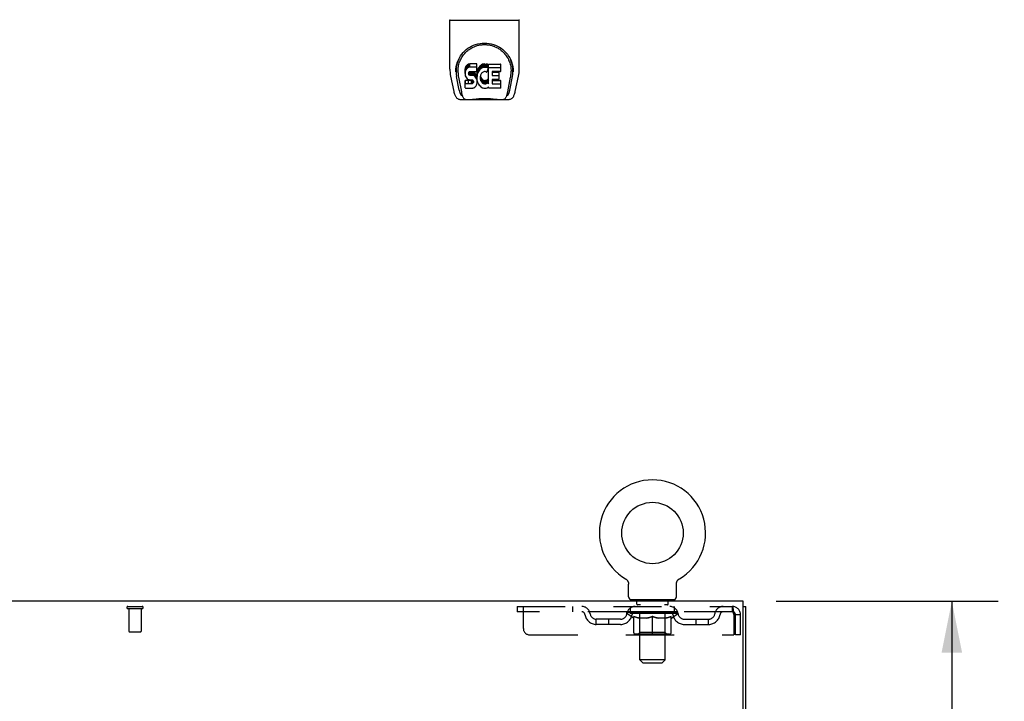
# Model space of a CAD drawing. Header units: inches. Extents: x 0 to 174, y 0 to 112.
# Tile 9 of 14: x 73 to 92, y 74 to 88. Entities that reach past the tile are written whole.
import ezdxf

# ---------------------------------------------------------------- set-up
doc = ezdxf.new("R2010")
doc.units = ezdxf.units.IN
doc.header["$LTSCALE"] = 9.560375
doc.header["$MEASUREMENT"] = 0
doc.linetypes.add('HIDDEN', pattern=[0.2, 0.1, -0.1])
doc.layers.get('0').update_dxf_attribs({"linetype": 'CONTINUOUS'})
for name, color, linetype in [('DEFAULT_2', 8, 'HIDDEN'), ('DIMENSIONS', 7, 'CONTINUOUS'), ('DOOR_ASSEMBLY', 7, 'CONTINUOUS')]:
    doc.layers.add(name, color=color, linetype=linetype)
doc.styles.get("Standard").update_dxf_attribs({"font": 'arial.ttf'})
doc.dimstyles.new('DIMSTYLE_1', dxfattribs={"dimtxt": 0.766875, "dimasz": 1.0225, "dimexe": 0.09, "dimexo": 0.07, "dimgap": 0.0375, "dimtad": 0, "dimtih": 1, "dimtoh": 1, "dimzin": 4, "dimdsep": 46, "dimtxsty": 'Standard', "dimblk": '_FILLED', "dimblk1": '_FILLED', "dimblk2": '_FILLED', "dimcen": 0.09, "dimadec": 3, "dimazin": 1, "dimtfac": 1, "dimtdec": 3, "dimtofl": 0, "dimtmove": 0, "dimatfit": 3, "dimldrblk": '_FILLED', "dimfxl": 0, "dimtolj": 1, "dimtzin": 4, "dimarcsym": 0})

# ---------------------------------------------------------------- blocks, each defined once
blk = doc.blocks.new('_FILLED')
at = {"color": 0, "linetype": 'ByBlock'}
blk.add_solid([(0, 0), (-1, 0.2), (-1, -0.2)], dxfattribs=at)
blk = doc.blocks.new('*D9')
at = {"layer": 'DIMENSIONS', "color": 2, "linetype": 'Continuous'}
for p, q in [((87.543, 76.104), (91.947, 76.104)), ((91.027, 76.104), (91.027, 71.934)), ((91.027, 66.229), (91.027, 70.4)), ((86.155, 66.229), (91.947, 66.229))]:
    blk.add_line(p, q, dxfattribs=at)
at = {"layer": 'DIMENSIONS', "color": 2, "linetype": 'Continuous', "xscale": 1.0225, "yscale": 1.0225, "zscale": 1.0225}
for p, rotation in [((91.027, 76.104), 90), ((91.027, 66.229), 270)]:
    blk.add_blockref('_FILLED', p, dxfattribs=dict(at, rotation=rotation))
at = {"layer": 'DIMENSIONS', "color": 2, "linetype": 'Continuous', "insert": (91.027, 71.55), "char_height": 0.7669, "width": 2.08396, "attachment_point": 2, "line_spacing_factor": 0.9}
blk.add_mtext('9.88', dxfattribs=at)

msp = doc.modelspace()

# ---------------------------------------------------------------- linework, layer by layer
at = {"color": 7, "linetype": 'Continuous'}
for p, q in [((84.549, 76.551), (84.548, 76.551)), ((84.548, 76.551), (84.552, 76.549)), ((84.552, 76.549), (84.556, 76.546)), ((84.556, 76.546), (84.559, 76.544)), ((84.559, 76.544), (84.563, 76.541)), ((84.563, 76.541), (84.566, 76.538)), ((84.566, 76.538), (84.569, 76.536)), ((84.569, 76.536), (84.572, 76.533)), ((84.572, 76.533), (84.575, 76.529)), ((84.575, 76.529), (84.578, 76.526)), ((84.578, 76.526), (84.581, 76.523)), ((84.581, 76.523), (84.584, 76.52)), ((84.584, 76.52), (84.587, 76.516)), ((84.586, 76.516), (84.589, 76.512)), ((84.589, 76.513), (84.591, 76.509)), ((84.591, 76.509), (84.594, 76.505)), ((84.594, 76.505), (84.596, 76.501)), ((84.596, 76.501), (84.598, 76.497)), ((84.598, 76.497), (84.599, 76.493)), ((84.599, 76.493), (84.601, 76.489)), ((84.601, 76.489), (84.603, 76.485)), ((84.603, 76.485), (84.604, 76.481)), ((84.604, 76.481), (84.605, 76.477)), ((84.605, 76.477), (84.606, 76.473)), ((84.606, 76.473), (84.607, 76.469)), ((84.607, 76.469), (84.608, 76.464)), ((84.61, 76.194), (84.61, 76.443)), ((85.56, 76.443), (85.56, 76.447)), ((85.56, 76.194), (85.56, 76.443)), ((85.562, 76.469), (85.563, 76.473)), ((85.562, 76.464), (85.562, 76.469)), ((85.563, 76.473), (85.564, 76.477)), ((85.564, 76.477), (85.566, 76.481)), ((85.566, 76.481), (85.567, 76.485)), ((85.567, 76.485), (85.569, 76.489)), ((85.569, 76.489), (85.57, 76.493)), ((85.57, 76.493), (85.572, 76.497)), ((85.572, 76.497), (85.574, 76.501)), ((85.574, 76.501), (85.576, 76.505)), ((85.576, 76.505), (85.578, 76.509)), ((85.578, 76.509), (85.581, 76.513)), ((85.581, 76.512), (85.583, 76.516)), ((85.583, 76.516), (85.586, 76.52)), ((85.586, 76.52), (85.588, 76.523)), ((85.588, 76.523), (85.591, 76.526)), ((85.591, 76.526), (85.594, 76.529)), ((85.594, 76.529), (85.597, 76.533)), ((85.597, 76.533), (85.6, 76.536)), ((85.6, 76.536), (85.604, 76.538)), ((85.604, 76.538), (85.607, 76.541)), ((85.607, 76.541), (85.61, 76.544)), ((85.61, 76.544), (85.614, 76.546)), ((85.614, 76.546), (85.617, 76.549)), ((85.614, 76.546), (85.615, 76.547)), ((85.617, 76.549), (85.621, 76.551)), ((85.621, 76.551), (85.621, 76.551)), ((84.647, 76.134), (84.647, 76.104)), ((85.522, 76.134), (84.647, 76.134)), ((85.522, 76.134), (85.522, 76.104)), ((86.887, 76), (86.939, 76))]:
    msp.add_line(p, q, dxfattribs=at)
at = {"color": 3, "linetype": 'Continuous'}
for p, q in [((86.887, 76.104), (52.741, 76.104)), ((86.887, 72.768), (86.887, 76.104)), ((86.939, 8.208), (86.939, 76))]:
    msp.add_line(p, q, dxfattribs=at)
at = {"color": 7, "linetype": 'Continuous'}
for points in [[(84.608, 76.464), (84.609, 76.46), (84.609, 76.456), (84.61, 76.451), (84.61, 76.447), (84.61, 76.443)], [(84.61, 76.451), (84.61, 76.447), (84.61, 76.443)], [(85.56, 76.447), (85.56, 76.451), (85.56, 76.456), (85.561, 76.46), (85.562, 76.464)], [(85.56, 76.447), (85.56, 76.451), (85.56, 76.456), (85.561, 76.46), (85.562, 76.464)]]:
    msp.add_lwpolyline(points, dxfattribs=at)
msp.add_circle((85.085, 77.458), 0.609, dxfattribs=at)
for centre, radius, start, end in [((85.085, 77.458), 1.054, 300.3993, 239.6007), ((84.67, 76.194), 0.06, 180, 270), ((85.5, 76.194), 0.06, 270, 360)]:
    msp.add_arc(centre, radius, start, end, dxfattribs=at)
at = {"layer": 'DEFAULT_2', "color": 8, "linetype": 'HIDDEN'}
for p, q in [((84.554, 76.547), (84.556, 76.546)), ((85.621, 76.551), (85.621, 76.551)), ((84.74, 76.134), (84.74, 76.104)), ((84.775, 76.044), (84.775, 76.124)), ((84.844, 76.034), (84.785, 76.034)), ((85.385, 76.034), (85.326, 76.034)), ((85.395, 76.044), (85.395, 76.124)), ((85.43, 76.134), (85.43, 76.104)), ((74.672, 76), (74.956, 76)), ((74.672, 75.957), (74.956, 75.957)), ((74.69, 75.957), (74.69, 75.51)), ((74.938, 75.957), (74.938, 75.51)), ((82.397, 76), (82.397, 75.896)), ((82.397, 76), (86.668, 76)), ((86.668, 75.896), (82.397, 75.896)), ((82.522, 75.563), (82.522, 76)), ((83.497, 76), (83.497, 75.896)), ((84.579, 75.859), (84.579, 75.896)), ((85.591, 75.859), (84.579, 75.859)), ((84.706, 75.77), (84.579, 75.859)), ((84.586, 75.891), (84.586, 75.896)), ((84.593, 75.888), (84.593, 75.891)), ((84.593, 75.888), (85.576, 75.888)), ((84.6, 75.888), (84.6, 75.891)), ((84.601, 75.888), (84.601, 75.891)), ((84.609, 75.891), (84.609, 75.896)), ((84.622, 75.888), (84.622, 75.891)), ((84.624, 75.888), (84.624, 75.891)), ((84.646, 75.891), (84.646, 75.896)), ((84.647, 75.896), (84.647, 76)), ((84.658, 75.888), (84.658, 75.891)), ((84.66, 75.888), (84.66, 75.891)), ((84.823, 75.891), (84.663, 75.891)), ((84.697, 75.891), (84.697, 75.896)), ((84.698, 75.888), (84.698, 75.891)), ((84.699, 75.888), (84.699, 75.891)), ((84.701, 75.888), (84.701, 75.891)), ((84.707, 75.888), (84.707, 75.891)), ((84.707, 75.888), (84.707, 75.891)), ((84.71, 75.888), (84.71, 75.891)), ((84.712, 75.888), (84.712, 75.892)), ((84.716, 75.888), (84.716, 75.891)), ((84.727, 75.888), (84.727, 75.891)), ((84.742, 75.888), (84.742, 75.893)), ((84.742, 75.888), (84.742, 75.891)), ((84.758, 75.888), (84.758, 75.891)), ((84.758, 75.888), (84.758, 75.891)), ((84.759, 75.891), (84.759, 75.896)), ((84.767, 75.888), (84.767, 75.891)), ((84.77, 75.888), (84.77, 75.891)), ((84.778, 75.888), (84.778, 75.891)), ((84.787, 75.888), (84.787, 75.894)), ((84.799, 75.888), (84.799, 75.891)), ((84.802, 75.888), (84.802, 75.891)), ((84.823, 75.888), (84.823, 75.891)), ((84.877, 75.891), (84.827, 75.891)), ((84.832, 75.891), (84.832, 75.896)), ((84.835, 75.482), (84.835, 75.857)), ((84.836, 74.944), (84.836, 76.024)), ((84.837, 75.888), (84.837, 75.891)), ((84.841, 75.888), (84.841, 75.891)), ((84.846, 75.888), (84.846, 75.895)), ((84.849, 75.888), (84.849, 75.891)), ((84.858, 75.888), (84.858, 75.891)), ((84.877, 75.888), (84.877, 75.891)), ((84.937, 75.891), (84.89, 75.891)), ((84.906, 75.888), (84.906, 75.891)), ((84.912, 75.891), (84.912, 75.896)), ((84.915, 75.888), (84.915, 75.891)), ((84.917, 75.888), (84.917, 75.896)), ((84.919, 75.888), (84.919, 75.891)), ((84.925, 75.888), (84.925, 75.891)), ((84.937, 75.888), (84.937, 75.891)), ((85.001, 75.891), (84.958, 75.891)), ((84.968, 75.888), (84.968, 75.891)), ((84.993, 75.891), (85.085, 75.896)), ((84.997, 75.891), (84.997, 75.896)), ((84.997, 75.891), (84.997, 75.896)), ((84.997, 75.896), (84.997, 75.896)), ((84.997, 75.888), (84.997, 75.891)), ((85, 75.888), (85, 75.891)), ((85.001, 75.888), (85.001, 75.891)), ((85.002, 75.888), (85.002, 75.891)), ((85.068, 75.891), (85.03, 75.891)), ((85.034, 75.888), (85.034, 75.891)), ((85.068, 75.888), (85.068, 75.891)), ((85.083, 75.891), (85.083, 75.891)), ((85.083, 75.888), (85.083, 75.891)), ((85.083, 75.888), (85.083, 75.891)), ((85.085, 75.891), (85.085, 75.896)), ((85.087, 75.888), (85.087, 75.891)), ((85.087, 75.888), (85.087, 75.891)), ((85.087, 75.891), (85.087, 75.891)), ((85.088, 75.891), (85.14, 75.891)), ((85.101, 75.888), (85.101, 75.891)), ((85.114, 75.891), (85.114, 75.895)), ((85.114, 75.895), (85.176, 75.891)), ((85.131, 75.891), (85.131, 75.894)), ((85.136, 75.888), (85.136, 75.891)), ((85.168, 75.888), (85.168, 75.891)), ((85.168, 75.888), (85.168, 75.891)), ((85.168, 75.891), (85.212, 75.891)), ((85.169, 75.888), (85.169, 75.891)), ((85.172, 75.891), (85.172, 75.896)), ((85.172, 75.896), (85.173, 75.896)), ((85.172, 75.888), (85.172, 75.891)), ((85.173, 75.891), (85.173, 75.896)), ((85.201, 75.888), (85.201, 75.891)), ((85.233, 75.888), (85.233, 75.891)), ((85.233, 75.891), (85.28, 75.891)), ((85.245, 75.888), (85.245, 75.891)), ((85.251, 75.888), (85.251, 75.891)), ((85.253, 75.888), (85.253, 75.896)), ((85.255, 75.888), (85.255, 75.891)), ((85.258, 75.891), (85.258, 75.896)), ((85.264, 75.888), (85.264, 75.891)), ((85.293, 75.888), (85.293, 75.891)), ((85.293, 75.891), (85.342, 75.891)), ((85.312, 75.888), (85.312, 75.891)), ((85.321, 75.888), (85.321, 75.891)), ((85.324, 75.888), (85.324, 75.895)), ((85.329, 75.888), (85.329, 75.891)), ((85.332, 75.888), (85.332, 75.891)), ((85.334, 74.944), (85.334, 76.024)), ((85.335, 75.482), (85.335, 75.857)), ((85.338, 75.891), (85.338, 75.896)), ((85.346, 75.888), (85.346, 75.891)), ((85.346, 75.891), (85.507, 75.891)), ((85.368, 75.888), (85.368, 75.891)), ((85.37, 75.888), (85.37, 75.891)), ((85.383, 75.888), (85.383, 75.894)), ((85.392, 75.888), (85.392, 75.891)), ((85.399, 75.888), (85.399, 75.891)), ((85.402, 75.888), (85.402, 75.891)), ((85.41, 75.891), (85.41, 75.896)), ((85.411, 75.888), (85.411, 75.891)), ((85.411, 75.888), (85.411, 75.891)), ((85.428, 75.888), (85.428, 75.893)), ((85.428, 75.888), (85.428, 75.891)), ((85.442, 75.888), (85.442, 75.891)), ((85.454, 75.888), (85.454, 75.891)), ((85.457, 75.888), (85.457, 75.892)), ((85.46, 75.888), (85.46, 75.891)), ((85.463, 75.888), (85.463, 75.891)), ((85.463, 75.888), (85.463, 75.891)), ((85.464, 75.77), (85.591, 75.859)), ((85.469, 75.888), (85.469, 75.891)), ((85.471, 75.888), (85.471, 75.891)), ((85.471, 75.888), (85.471, 75.891)), ((85.473, 75.891), (85.473, 75.896)), ((85.509, 75.888), (85.509, 75.891)), ((85.512, 75.888), (85.512, 75.891)), ((85.522, 75.896), (85.522, 76)), ((85.523, 75.891), (85.523, 75.896)), ((85.546, 75.888), (85.546, 75.891)), ((85.547, 75.888), (85.547, 75.891)), ((85.56, 75.891), (85.56, 75.896)), ((85.569, 75.888), (85.569, 75.891)), ((85.569, 75.888), (85.569, 75.891)), ((85.576, 75.888), (85.576, 75.891)), ((85.583, 75.891), (85.583, 75.896)), ((85.591, 75.859), (85.591, 75.896)), ((86.668, 76), (86.668, 75.896)), ((86.67, 75.999), (86.668, 76)), ((83.97, 75.645), (83.97, 75.749)), ((84.453, 75.749), (83.97, 75.749)), ((84.453, 75.645), (83.97, 75.645)), ((84.22, 75.645), (84.22, 75.749)), ((84.706, 75.77), (84.714, 75.77)), ((84.714, 75.48), (84.714, 75.804)), ((84.972, 75.77), (84.828, 75.77)), ((85.085, 75.45), (85.085, 75.805)), ((85.342, 75.77), (85.198, 75.77)), ((85.455, 75.48), (85.455, 75.804)), ((85.455, 75.77), (85.464, 75.77)), ((85.716, 75.749), (86.199, 75.749)), ((85.716, 75.645), (86.199, 75.645)), ((85.949, 75.645), (85.949, 75.749)), ((86.199, 75.645), (86.199, 75.749)), ((86.701, 75.833), (86.701, 75.438)), ((86.731, 75.438), (86.731, 75.833)), ((86.835, 75.833), (86.731, 75.833)), ((86.835, 75.438), (86.835, 75.833)), ((74.7, 75.5), (74.928, 75.5)), ((85.426, 75.45), (84.744, 75.45)), ((84.835, 75.482), (84.803, 75.45)), ((85.335, 75.482), (84.835, 75.482)), ((85.335, 75.482), (85.367, 75.45)), ((82.647, 75.438), (86.701, 75.438)), ((86.835, 75.438), (86.731, 75.438)), ((85.334, 74.944), (84.836, 74.944)), ((84.896, 74.884), (84.836, 74.944)), ((84.896, 74.884), (85.274, 74.884)), ((85.274, 74.884), (85.334, 74.944))]:
    msp.add_line(p, q, dxfattribs=at)
for points in [[(86.675, 75.893), (86.673, 75.895), (86.67, 75.896), (86.668, 75.896)], [(86.67, 75.999), (86.673, 75.996), (86.675, 75.991), (86.677, 75.984), (86.68, 75.975), (86.682, 75.964), (86.684, 75.951), (86.687, 75.937), (86.689, 75.922), (86.691, 75.906), (86.694, 75.888), (86.696, 75.87), (86.698, 75.852), (86.701, 75.833)], [(86.675, 75.893), (86.677, 75.89), (86.68, 75.887), (86.682, 75.883), (86.684, 75.878), (86.687, 75.873), (86.689, 75.867), (86.691, 75.861), (86.694, 75.854), (86.696, 75.847), (86.698, 75.84), (86.701, 75.833)], [(84.828, 75.77), (84.809, 75.774), (84.791, 75.778), (84.772, 75.783), (84.753, 75.789), (84.734, 75.796), (84.714, 75.804)], [(84.714, 75.804), (84.735, 75.796), (84.755, 75.789), (84.775, 75.783), (84.795, 75.778), (84.815, 75.773), (84.834, 75.77)], [(84.964, 75.77), (84.984, 75.773), (85.004, 75.778), (85.024, 75.783), (85.044, 75.79), (85.064, 75.797), (85.085, 75.805)], [(85.085, 75.803), (85.065, 75.796), (85.046, 75.789), (85.027, 75.783), (85.009, 75.778), (84.99, 75.773), (84.972, 75.77)], [(85.085, 75.805), (85.106, 75.797), (85.126, 75.79), (85.146, 75.783), (85.166, 75.778), (85.186, 75.773), (85.205, 75.77)], [(85.198, 75.77), (85.179, 75.774), (85.161, 75.778), (85.142, 75.783), (85.123, 75.789), (85.104, 75.796), (85.085, 75.803)], [(85.335, 75.77), (85.355, 75.773), (85.375, 75.778), (85.395, 75.783), (85.415, 75.789), (85.435, 75.797), (85.455, 75.804)], [(85.455, 75.804), (85.436, 75.796), (85.416, 75.789), (85.397, 75.783), (85.379, 75.778), (85.36, 75.773), (85.342, 75.77)]]:
    msp.add_lwpolyline(points, dxfattribs=at)
for centre, radius, start, end in [((84.765, 76.124), 0.01, 0, 90), ((84.785, 76.044), 0.01, 180, 270), ((84.826, 76.024), 0.01, 0, 90), ((85.344, 76.024), 0.01, 90, 180), ((85.385, 76.044), 0.01, 270, 360), ((85.405, 76.124), 0.01, 90, 180), ((74.672, 75.979), 0.0215, 90, 270), ((74.956, 75.979), 0.0215, 270, 90), ((83.681, 75.833), 0.167, 8.0716, 90), ((83.682, 75.834), 0.0625, 7.9863, 90), ((83.97, 75.874), 0.229, 187.9863, 270), ((83.97, 75.874), 0.125, 188.0716, 270), ((84.453, 75.874), 0.125, 270, 351.9284), ((84.453, 75.874), 0.229, 270, 352.0137), ((84.742, 75.833), 0.167, 90, 171.9284), ((84.742, 75.834), 0.0625, 90, 172.0137), ((84.803, 75.857), 0.0318, 0, 90), ((85.367, 75.857), 0.0318, 90, 180), ((85.427, 75.833), 0.167, 8.0716, 90), ((85.428, 75.834), 0.0625, 7.9863, 90), ((85.716, 75.874), 0.229, 187.9863, 270), ((85.716, 75.874), 0.125, 188.0716, 270), ((86.199, 75.874), 0.125, 270, 351.9284), ((86.199, 75.874), 0.229, 270, 352.0137), ((86.488, 75.833), 0.167, 90, 171.9284), ((86.488, 75.834), 0.0625, 90, 172.0137), ((86.668, 75.833), 0.167, 0, 90), ((86.668, 75.833), 0.063, 0, 90), ((74.7, 75.51), 0.01, 180, 270), ((74.928, 75.51), 0.01, 270, 360), ((82.647, 75.563), 0.125, 180, 270), ((84.744, 75.48), 0.0296, 180, 270), ((85.426, 75.48), 0.0296, 270, 360)]:
    msp.add_arc(centre, radius, start, end, dxfattribs=at)
for centre, major_axis, ratio, start_param, end_param in [((85.085, 75.896), (0.506, 0.005), 0.05963, 2.96643, 3.140963), ((84.563, 75.887), (0.158, 0), 0.060556, 0.430652, 1.470503), ((85.085, 75.896), (0.506, 0), 0.060556, -3.141593, -2.96706), ((84.563, 75.881), (0.158, 0.002), 0.05963, 1.376596, 1.469874), ((85.085, 75.896), (0.506, 0.011), 0.05688, 2.791345, 2.965878), ((84.543, 75.887), (0.158, 0.002), 0.05963, 0.25549, 1.295341), ((84.598, 75.887), (0.158, -0.002), 0.05963, 0.605815, 1.645666), ((85.085, 75.896), (0.506, -0.005), 0.05963, -2.96643, -2.791898), ((84.598, 75.881), (0.158, 0), 0.060556, 1.551758, 1.645036), ((84.543, 75.881), (0.158, 0.003), 0.05688, 1.20151, 1.294789), ((84.599, 75.883), (0.131, 0.001), 0.05963, 1.065228, 1.614276), ((84.583, 75.883), (0.131, 0.003), 0.05688, 0.890143, 1.43919), ((84.63, 75.883), (0.131, 0), 0.060556, 1.240391, 1.789438), ((85.085, 75.896), (0.506, 0.015), 0.052395, 2.616403, 2.790936), ((84.54, 75.887), (0.158, 0.003), 0.05688, 0.080405, 1.120256), ((84.648, 75.887), (0.158, -0.003), 0.05688, 0.7809, 1.820751), ((85.085, 75.896), (0.506, -0.011), 0.05688, -2.791345, -2.616812), ((84.648, 75.881), (0.158, -0.002), 0.05963, 1.72692, 1.820198), ((84.54, 75.881), (0.158, 0.005), 0.052395, 1.026568, 1.119847), ((84.583, 75.883), (0.131, 0.004), 0.052395, 0.715201, 1.264248), ((84.674, 75.883), (0.131, -0.001), 0.05963, 1.415553, 1.9646), ((85.085, 75.896), (0.506, 0.02), 0.046319, 2.441654, 2.616187), ((84.711, 75.887), (0.158, -0.005), 0.052395, 0.955842, 1.995693), ((84.554, 75.887), (0.158, 0.005), 0.052395, -0.094537, 0.945314), ((85.085, 75.896), (0.506, -0.015), 0.052395, -2.616403, -2.44187), ((84.711, 75.881), (0.158, -0.003), 0.05688, 1.902006, 1.995284), ((84.554, 75.881), (0.158, 0.006), 0.046319, 0.851819, 0.945098), ((84.597, 75.883), (0.131, 0.005), 0.046319, 0.540452, 1.089499), ((84.731, 75.883), (0.131, -0.003), 0.05688, 1.590638, 2.139686), ((85.085, 75.896), (0.506, 0.024), 0.038841, 2.267123, 2.441656), ((84.786, 75.887), (0.158, -0.006), 0.046319, 1.130591, 2.170442), ((84.584, 75.887), (0.158, 0.006), 0.046319, -0.269286, 0.770565), ((85.085, 75.896), (0.506, -0.02), 0.046319, -2.441654, -2.267121), ((84.786, 75.881), (0.158, -0.005), 0.052395, 2.076947, 2.170226), ((84.584, 75.881), (0.158, 0.007), 0.038841, 0.677289, 0.770567), ((84.627, 75.883), (0.131, 0.006), 0.038841, 0.365921, 0.914969), ((84.798, 75.883), (0.131, -0.004), 0.052395, 1.76558, 2.314627), ((85.085, 75.896), (0.506, 0.027), 0.030195, 2.09281, 2.267343), ((84.87, 75.887), (0.158, -0.007), 0.038841, 1.305122, 2.344973), ((84.629, 75.887), (0.158, 0.007), 0.038841, -0.443817, 0.596034), ((85.085, 75.896), (0.506, -0.024), 0.038841, -2.267123, -2.092591), ((84.87, 75.881), (0.158, -0.006), 0.046319, 2.251696, 2.344975), ((84.629, 75.881), (0.158, 0.008), 0.030195, 0.502975, 0.596254), ((84.67, 75.883), (0.131, 0.007), 0.030195, 0.191608, 0.740655), ((84.875, 75.883), (0.131, -0.005), 0.046319, 1.940329, 2.489376), ((84.687, 75.887), (0.158, 0.008), 0.030195, -0.61813, 0.421721), ((85.085, 75.896), (0.506, 0.029), 0.020645, 1.918687, 2.09322), ((84.96, 75.887), (0.158, -0.008), 0.030195, 1.479435, 2.519286), ((85.085, 75.896), (0.506, -0.027), 0.030195, -2.09281, -1.918277), ((84.96, 75.881), (0.158, -0.007), 0.038841, 2.426227, 2.519505), ((84.687, 75.881), (0.158, 0.009), 0.020645, 0.328852, 0.422131), ((84.726, 75.883), (0.131, 0.007), 0.020645, 0.017485, 0.566532), ((84.957, 75.883), (0.131, -0.006), 0.038841, 2.11486, 2.663907), ((84.758, 75.887), (0.158, 0.009), 0.020645, -0.792253, 0.247598), ((85.085, 75.896), (0.506, 0.03), 0.010478, 1.744704, 1.919237), ((85.054, 75.887), (0.158, -0.009), 0.020645, 1.653558, 2.693409), ((85.085, 75.896), (0.506, -0.029), 0.020645, -1.918687, -1.744154), ((85.054, 75.881), (0.158, -0.008), 0.030195, 2.60054, 2.693819), ((84.758, 75.881), (0.158, 0.009), 0.010478, 0.154869, 0.248148), ((84.793, 75.883), (0.131, 0.008), 0.010478, 6.126688, 6.675735), ((85.044, 75.883), (0.131, -0.007), 0.030195, 2.289173, 2.83822), ((84.839, 75.887), (0.158, 0.009), 0.010478, -0.966236, -0.000846), ((85.149, 75.887), (0.158, -0.009), 0.010478, 1.827541, 2.867392), ((85.085, 75.896), (0.506, -0.03), 0.010478, -1.744704, -1.563007), ((85.149, 75.881), (0.158, -0.009), 0.020645, 2.774664, 2.867942), ((85.132, 75.883), (0.131, -0.007), 0.020645, 2.463296, 3.012344), ((85.02, 75.887), (0.158, 0.009), 0.010478, 0.274201, 1.314052), ((84.951, 75.883), (0.131, 0.008), 0.010478, -0.000483, 0.504314), ((84.927, 75.881), (0.158, 0.009), 0.010478, 0.099668, 0.192946), ((85.085, 75.896), (0.506, 0.03), 0.010478, -1.571421, -1.396888), ((85.242, 75.881), (0.158, -0.009), 0.010478, 2.74231, 2.948646), ((85.218, 75.883), (0.131, -0.008), 0.010478, 2.637279, 3.14189), ((85.115, 75.887), (0.158, 0.009), 0.020645, 0.448184, 1.488034), ((85.038, 75.883), (0.131, 0.007), 0.020645, 0.129249, 0.678296), ((85.02, 75.881), (0.158, 0.009), 0.020645, 0.273651, 0.366929), ((85.331, 75.887), (0.158, -0.009), 0.010478, -3.140747, -2.175357), ((85.085, 75.896), (0.506, 0.029), 0.020645, -1.397439, -1.222906), ((85.085, 75.896), (0.506, -0.03), 0.010478, 1.222355, 1.396888), ((85.209, 75.887), (0.158, 0.008), 0.030195, 0.622307, 1.662158), ((85.126, 75.883), (0.131, 0.007), 0.030195, 0.303372, 0.852419), ((85.376, 75.883), (0.131, -0.008), 0.010478, 2.749043, 3.29809), ((85.411, 75.887), (0.158, -0.009), 0.020645, 2.893995, 3.933846), ((85.115, 75.881), (0.158, 0.008), 0.030195, 0.447774, 0.541052), ((85.411, 75.881), (0.158, -0.009), 0.010478, 2.893445, 2.986723), ((85.085, 75.896), (0.506, 0.027), 0.030195, -1.223315, -1.048783), ((85.085, 75.896), (0.506, -0.029), 0.020645, 1.048373, 1.222906), ((85.3, 75.887), (0.158, 0.007), 0.038841, 0.79662, 1.836471), ((85.212, 75.883), (0.131, 0.006), 0.038841, 0.477686, 1.026733), ((85.443, 75.883), (0.131, -0.007), 0.020645, 2.57506, 3.124108), ((85.482, 75.887), (0.158, -0.008), 0.030195, 2.719872, 3.759723), ((85.383, 75.887), (0.158, 0.006), 0.046319, 0.971151, 2.011002), ((85.209, 75.881), (0.158, 0.007), 0.038841, 0.622087, 0.715366), ((85.482, 75.881), (0.158, -0.009), 0.020645, 2.719462, 2.812741), ((85.085, 75.896), (0.506, 0.024), 0.038841, -1.049002, -0.874469), ((85.085, 75.896), (0.506, -0.027), 0.030195, 0.87425, 1.048783), ((85.295, 75.883), (0.131, 0.005), 0.046319, 0.652216, 1.201263), ((85.458, 75.887), (0.158, 0.005), 0.052395, 1.1459, 2.185751), ((85.499, 75.883), (0.131, -0.007), 0.030195, 2.400937, 2.949985), ((85.541, 75.887), (0.158, -0.007), 0.038841, 2.545558, 3.585409), ((85.371, 75.883), (0.131, 0.004), 0.052395, 0.826965, 1.376012), ((85.3, 75.881), (0.158, 0.006), 0.046319, 0.796618, 0.889896), ((85.541, 75.881), (0.158, -0.008), 0.030195, 2.545339, 2.638617), ((85.521, 75.887), (0.158, 0.003), 0.05688, 1.320842, 2.360692), ((85.085, 75.896), (0.506, 0.02), 0.046319, -0.874471, -0.699939), ((85.085, 75.896), (0.506, -0.024), 0.038841, 0.699936, 0.874469), ((85.586, 75.887), (0.158, -0.006), 0.046319, 2.371028, 3.410879), ((85.543, 75.883), (0.131, -0.006), 0.038841, 2.226624, 2.775671), ((85.572, 75.887), (0.158, 0.002), 0.05963, 1.495927, 2.535778), ((85.439, 75.883), (0.131, 0.003), 0.05688, 1.001907, 1.550954), ((85.616, 75.887), (0.158, -0.005), 0.052395, 2.196279, 3.23613), ((85.383, 75.881), (0.158, 0.005), 0.052395, 0.971367, 1.064645), ((85.572, 75.883), (0.131, -0.005), 0.046319, 2.052093, 2.601141), ((85.607, 75.887), (0.158, 0), 0.060556, 1.671089, 2.71094), ((85.586, 75.881), (0.158, -0.007), 0.038841, 2.371026, 2.464304), ((85.629, 75.887), (0.158, -0.003), 0.05688, 2.021337, 3.061188), ((85.085, 75.896), (0.506, 0.015), 0.052395, -0.699723, -0.52519), ((85.085, 75.896), (0.506, -0.02), 0.046319, 0.525406, 0.699939), ((85.626, 75.887), (0.158, -0.002), 0.05963, 1.846251, 2.886102), ((85.496, 75.883), (0.131, 0.001), 0.05963, 1.176993, 1.72604), ((85.587, 75.883), (0.131, -0.004), 0.052395, 1.877344, 2.426392), ((85.54, 75.883), (0.131, 0), 0.060556, 1.352155, 1.901202), ((85.586, 75.883), (0.131, -0.003), 0.05688, 1.702402, 2.25145), ((85.571, 75.883), (0.131, -0.001), 0.05963, 1.527317, 2.076364), ((85.458, 75.881), (0.158, 0.003), 0.05688, 1.146309, 1.239587), ((85.616, 75.881), (0.158, -0.006), 0.046319, 2.196495, 2.289773), ((85.085, 75.896), (0.506, 0.011), 0.05688, -0.524781, -0.350248), ((85.085, 75.896), (0.506, -0.015), 0.052395, 0.350657, 0.52519), ((85.521, 75.881), (0.158, 0.002), 0.05963, 1.321394, 1.414673), ((85.629, 75.881), (0.158, -0.005), 0.052395, 2.021746, 2.115024), ((85.085, 75.896), (0.506, 0.005), 0.05963, -0.349695, -0.175162), ((85.085, 75.896), (0.506, -0.011), 0.05688, 0.175715, 0.350248), ((85.572, 75.881), (0.158, 0), 0.060556, 1.496556, 1.589835), ((85.626, 75.881), (0.158, -0.003), 0.05688, 1.846804, 1.940083), ((85.607, 75.881), (0.158, -0.002), 0.05963, 1.671719, 1.764997), ((85.085, 75.896), (0.506, 0), 0.060556, -0.174533, 0), ((85.085, 75.896), (0.506, -0.005), 0.05963, 0.000629, 0.175162)]:
    msp.add_ellipse(centre, major_axis=major_axis, ratio=ratio, start_param=start_param, end_param=end_param, dxfattribs=at)
at = {"layer": 'DOOR_ASSEMBLY', "color": 7, "linetype": 'Continuous'}
for p, q in [((81.062, 87.634), (82.44, 87.634)), ((81.062, 86.662), (81.062, 87.634)), ((82.44, 86.663), (82.44, 87.634)), ((81.18, 86.608), (81.18, 86.607)), ((81.188, 86.694), (81.186, 86.63)), ((81.224, 86.621), (81.224, 86.597)), ((81.367, 86.666), (81.365, 86.642)), ((81.365, 86.576), (81.365, 86.642)), ((81.367, 86.599), (81.365, 86.576)), ((81.372, 86.689), (81.367, 86.666)), ((81.367, 86.599), (81.367, 86.666)), ((81.372, 86.623), (81.367, 86.599)), ((81.381, 86.712), (81.372, 86.689)), ((81.372, 86.623), (81.372, 86.689)), ((81.381, 86.645), (81.372, 86.623)), ((81.395, 86.732), (81.381, 86.712)), ((81.381, 86.645), (81.381, 86.712)), ((81.395, 86.665), (81.381, 86.645)), ((81.404, 86.74), (81.395, 86.732)), ((81.395, 86.665), (81.395, 86.732)), ((81.404, 86.673), (81.395, 86.665)), ((81.413, 86.746), (81.404, 86.74)), ((81.404, 86.673), (81.404, 86.74)), ((81.413, 86.679), (81.404, 86.673)), ((81.435, 86.756), (81.413, 86.746)), ((81.413, 86.679), (81.413, 86.746)), ((81.435, 86.689), (81.413, 86.679)), ((81.458, 86.763), (81.435, 86.756)), ((81.435, 86.689), (81.435, 86.756)), ((81.458, 86.696), (81.435, 86.689)), ((81.437, 86.579), (81.439, 86.594)), ((81.439, 86.594), (81.442, 86.601)), ((81.439, 86.549), (81.439, 86.594)), ((81.442, 86.601), (81.448, 86.605)), ((81.444, 86.543), (81.444, 86.602)), ((81.448, 86.605), (81.462, 86.61)), ((81.45, 86.606), (81.449, 86.606)), ((81.464, 86.601), (81.45, 86.606)), ((81.45, 86.539), (81.45, 86.606)), ((81.598, 86.763), (81.458, 86.763)), ((81.458, 86.696), (81.458, 86.763)), ((81.598, 86.696), (81.458, 86.696)), ((81.462, 86.61), (81.477, 86.611)), ((81.488, 86.602), (81.464, 86.601)), ((81.464, 86.535), (81.464, 86.601)), ((81.477, 86.611), (81.59, 86.611)), ((81.512, 86.601), (81.488, 86.602)), ((81.488, 86.535), (81.488, 86.602)), ((81.536, 86.596), (81.512, 86.601)), ((81.512, 86.534), (81.512, 86.601)), ((81.547, 86.591), (81.536, 86.596)), ((81.536, 86.529), (81.536, 86.596)), ((81.557, 86.584), (81.547, 86.591)), ((81.547, 86.524), (81.547, 86.591)), ((81.59, 86.611), (81.596, 86.612)), ((81.596, 86.612), (81.597, 86.617)), ((81.597, 86.617), (81.599, 86.63)), ((81.602, 86.599), (81.597, 86.555)), ((81.599, 86.72), (81.598, 86.763)), ((81.598, 86.696), (81.598, 86.763)), ((81.599, 86.653), (81.598, 86.696)), ((81.599, 86.653), (81.599, 86.72)), ((81.599, 86.63), (81.599, 86.653)), ((81.606, 86.621), (81.602, 86.599)), ((81.602, 86.532), (81.602, 86.599)), ((81.612, 86.642), (81.606, 86.621)), ((81.606, 86.554), (81.606, 86.621)), ((81.621, 86.663), (81.612, 86.642)), ((81.612, 86.576), (81.612, 86.642)), ((81.621, 86.596), (81.612, 86.576)), ((81.632, 86.683), (81.621, 86.663)), ((81.621, 86.596), (81.621, 86.663)), ((81.632, 86.616), (81.621, 86.596)), ((81.644, 86.701), (81.632, 86.683)), ((81.632, 86.616), (81.632, 86.683)), ((81.644, 86.634), (81.632, 86.616)), ((81.659, 86.718), (81.644, 86.701)), ((81.644, 86.634), (81.644, 86.701)), ((81.659, 86.651), (81.644, 86.634)), ((81.675, 86.733), (81.659, 86.718)), ((81.659, 86.651), (81.659, 86.718)), ((81.675, 86.666), (81.659, 86.651)), ((81.694, 86.746), (81.675, 86.733)), ((81.675, 86.666), (81.675, 86.733)), ((81.694, 86.679), (81.675, 86.666)), ((81.714, 86.755), (81.694, 86.746)), ((81.694, 86.679), (81.694, 86.746)), ((81.714, 86.688), (81.694, 86.679)), ((81.703, 86.588), (81.694, 86.578)), ((81.713, 86.596), (81.703, 86.588)), ((81.738, 86.606), (81.713, 86.596)), ((81.736, 86.76), (81.714, 86.755)), ((81.714, 86.688), (81.714, 86.755)), ((81.736, 86.693), (81.714, 86.688)), ((81.758, 86.762), (81.736, 86.76)), ((81.736, 86.693), (81.736, 86.76)), ((81.758, 86.695), (81.736, 86.693)), ((81.751, 86.61), (81.738, 86.606)), ((81.765, 86.61), (81.751, 86.61)), ((81.758, 86.762), (81.781, 86.761)), ((81.758, 86.695), (81.758, 86.762)), ((81.781, 86.694), (81.758, 86.695)), ((81.778, 86.606), (81.765, 86.61)), ((81.79, 86.602), (81.778, 86.606)), ((81.792, 86.76), (81.781, 86.761)), ((81.781, 86.694), (81.781, 86.761)), ((81.792, 86.693), (81.781, 86.694)), ((81.802, 86.756), (81.792, 86.76)), ((81.792, 86.693), (81.792, 86.76)), ((81.802, 86.689), (81.792, 86.693)), ((81.822, 86.672), (81.796, 86.604)), ((81.821, 86.744), (81.802, 86.756)), ((81.802, 86.689), (81.802, 86.756)), ((81.821, 86.677), (81.802, 86.689)), ((81.821, 86.744), (81.821, 86.677)), ((81.823, 86.741), (81.823, 86.677)), ((81.831, 86.761), (82.068, 86.761)), ((81.831, 86.369), (81.831, 86.761)), ((81.831, 86.694), (82.068, 86.694)), ((81.901, 86.606), (81.901, 86.539)), ((82.068, 86.611), (81.906, 86.611)), ((81.906, 86.601), (82.037, 86.601)), ((82.041, 86.457), (82.041, 86.597)), ((82.072, 86.615), (82.072, 86.757)), ((82.315, 86.694), (82.316, 86.63)), ((82.322, 86.607), (82.322, 86.608)), ((81.077, 86.519), (81.143, 86.214)), ((81.25, 86.242), (81.197, 86.512)), ((81.234, 86.5), (81.291, 86.207)), ((81.365, 86.576), (81.366, 86.552)), ((81.366, 86.552), (81.37, 86.528)), ((81.368, 86.29), (81.368, 86.431)), ((81.37, 86.528), (81.378, 86.506)), ((81.431, 86.436), (81.372, 86.436)), ((81.372, 86.369), (81.372, 86.436)), ((81.378, 86.506), (81.391, 86.486)), ((81.391, 86.486), (81.407, 86.468)), ((81.407, 86.468), (81.427, 86.455)), ((81.427, 86.455), (81.438, 86.451)), ((81.492, 86.437), (81.431, 86.436)), ((81.431, 86.37), (81.431, 86.436)), ((81.436, 86.564), (81.437, 86.579)), ((81.437, 86.556), (81.436, 86.564)), ((81.437, 86.556), (81.437, 86.579)), ((81.439, 86.549), (81.437, 86.556)), ((81.438, 86.451), (81.45, 86.449)), ((81.444, 86.543), (81.439, 86.549)), ((81.45, 86.539), (81.444, 86.543)), ((81.464, 86.535), (81.45, 86.539)), ((81.45, 86.449), (81.498, 86.449)), ((81.488, 86.535), (81.464, 86.535)), ((81.512, 86.534), (81.488, 86.535)), ((81.507, 86.438), (81.492, 86.437)), ((81.492, 86.37), (81.492, 86.437)), ((81.498, 86.449), (81.505, 86.448)), ((81.505, 86.448), (81.512, 86.446)), ((81.514, 86.441), (81.507, 86.438)), ((81.507, 86.371), (81.507, 86.438)), ((81.536, 86.529), (81.512, 86.534)), ((81.512, 86.446), (81.518, 86.441)), ((81.516, 86.443), (81.514, 86.441)), ((81.514, 86.374), (81.514, 86.441)), ((81.518, 86.441), (81.523, 86.435)), ((81.519, 86.38), (81.519, 86.439)), ((81.529, 86.392), (81.519, 86.38)), ((81.523, 86.435), (81.53, 86.421)), ((81.529, 86.392), (81.529, 86.423)), ((81.531, 86.399), (81.529, 86.392)), ((81.53, 86.421), (81.532, 86.406)), ((81.531, 86.399), (81.531, 86.411)), ((81.532, 86.406), (81.531, 86.399)), ((81.547, 86.524), (81.536, 86.529)), ((81.557, 86.517), (81.547, 86.524)), ((81.574, 86.567), (81.557, 86.584)), ((81.557, 86.517), (81.557, 86.584)), ((81.574, 86.501), (81.557, 86.517)), ((81.587, 86.547), (81.574, 86.567)), ((81.574, 86.501), (81.574, 86.567)), ((81.587, 86.481), (81.574, 86.501)), ((81.596, 86.525), (81.587, 86.547)), ((81.587, 86.481), (81.587, 86.547)), ((81.596, 86.458), (81.587, 86.481)), ((81.597, 86.521), (81.596, 86.525)), ((81.596, 86.458), (81.596, 86.525)), ((81.603, 86.435), (81.596, 86.458)), ((81.597, 86.488), (81.597, 86.555)), ((81.602, 86.532), (81.597, 86.488)), ((81.597, 86.488), (81.598, 86.466)), ((81.598, 86.466), (81.601, 86.444)), ((81.601, 86.444), (81.606, 86.422)), ((81.606, 86.554), (81.602, 86.532)), ((81.605, 86.411), (81.603, 86.435)), ((81.603, 86.387), (81.605, 86.411)), ((81.605, 86.411), (81.605, 86.426)), ((81.612, 86.576), (81.606, 86.554)), ((81.606, 86.422), (81.613, 86.401)), ((81.613, 86.401), (81.634, 86.361)), ((81.671, 86.53), (81.667, 86.504)), ((81.667, 86.504), (81.667, 86.477)), ((81.667, 86.477), (81.668, 86.464)), ((81.668, 86.464), (81.668, 86.504)), ((81.668, 86.464), (81.671, 86.451)), ((81.67, 86.523), (81.671, 86.517)), ((81.674, 86.543), (81.671, 86.53)), ((81.671, 86.517), (81.681, 86.493)), ((81.671, 86.451), (81.671, 86.517)), ((81.671, 86.451), (81.681, 86.426)), ((81.68, 86.555), (81.674, 86.543)), ((81.694, 86.578), (81.68, 86.555)), ((81.681, 86.493), (81.695, 86.47)), ((81.681, 86.426), (81.681, 86.493)), ((81.681, 86.426), (81.695, 86.403)), ((81.695, 86.47), (81.703, 86.459)), ((81.695, 86.403), (81.695, 86.47)), ((81.695, 86.403), (81.703, 86.393)), ((81.703, 86.459), (81.714, 86.451)), ((81.703, 86.393), (81.703, 86.459)), ((81.703, 86.393), (81.714, 86.384)), ((81.714, 86.451), (81.725, 86.443)), ((81.714, 86.384), (81.714, 86.451)), ((81.725, 86.443), (81.737, 86.438)), ((81.725, 86.376), (81.725, 86.443)), ((81.737, 86.438), (81.75, 86.436)), ((81.737, 86.372), (81.737, 86.438)), ((81.75, 86.436), (81.764, 86.436)), ((81.75, 86.369), (81.75, 86.436)), ((81.764, 86.436), (81.777, 86.438)), ((81.764, 86.369), (81.764, 86.436)), ((81.777, 86.438), (81.79, 86.442)), ((81.777, 86.371), (81.777, 86.438)), ((81.79, 86.442), (81.802, 86.447)), ((81.79, 86.375), (81.79, 86.442)), ((81.802, 86.447), (81.813, 86.455)), ((81.802, 86.38), (81.802, 86.447)), ((81.813, 86.455), (81.813, 86.388)), ((81.819, 86.453), (81.831, 86.436)), ((81.902, 86.448), (81.902, 86.37)), ((81.906, 86.535), (82.037, 86.535)), ((82.037, 86.452), (81.907, 86.452)), ((81.907, 86.433), (82.069, 86.433)), ((82.073, 86.289), (82.073, 86.428)), ((82.212, 86.207), (82.268, 86.497)), ((82.253, 86.242), (82.306, 86.512)), ((82.268, 86.497), (82.269, 86.5)), ((82.36, 86.214), (82.425, 86.519)), ((81.431, 86.37), (81.372, 86.369)), ((81.373, 86.285), (81.517, 86.285)), ((81.492, 86.37), (81.431, 86.37)), ((81.507, 86.371), (81.492, 86.37)), ((81.514, 86.374), (81.507, 86.371)), ((81.519, 86.38), (81.514, 86.374)), ((81.517, 86.285), (81.528, 86.287)), ((81.528, 86.287), (81.54, 86.291)), ((81.54, 86.291), (81.559, 86.304)), ((81.559, 86.304), (81.576, 86.321)), ((81.576, 86.321), (81.583, 86.331)), ((81.583, 86.331), (81.589, 86.342)), ((81.589, 86.342), (81.597, 86.364)), ((81.597, 86.364), (81.603, 86.387)), ((81.634, 86.361), (81.647, 86.343)), ((81.647, 86.343), (81.662, 86.326)), ((81.662, 86.326), (81.678, 86.311)), ((81.678, 86.311), (81.696, 86.298)), ((81.696, 86.298), (81.706, 86.292)), ((81.706, 86.292), (81.716, 86.289)), ((81.714, 86.384), (81.725, 86.376)), ((81.716, 86.289), (81.738, 86.283)), ((81.725, 86.376), (81.737, 86.372)), ((81.737, 86.372), (81.75, 86.369)), ((81.738, 86.283), (81.76, 86.281)), ((81.75, 86.369), (81.764, 86.369)), ((81.76, 86.281), (81.782, 86.284)), ((81.764, 86.369), (81.777, 86.371)), ((81.777, 86.371), (81.79, 86.375)), ((81.782, 86.284), (81.803, 86.291)), ((81.79, 86.375), (81.802, 86.38)), ((81.802, 86.38), (81.813, 86.388)), ((81.803, 86.291), (81.822, 86.302)), ((81.819, 86.387), (81.831, 86.369)), ((81.833, 86.302), (81.822, 86.302)), ((81.822, 86.302), (81.822, 86.302)), ((81.833, 86.289), (81.833, 86.302)), ((82.069, 86.285), (81.837, 86.285)), ((81.907, 86.366), (82.069, 86.366)), ((81.267, 86.06), (82.236, 86.06)), ((81.308, 86.138), (81.301, 86.138)), ((81.307, 86.143), (81.31, 86.133)), ((81.311, 86.132), (81.31, 86.133)), ((81.353, 86.06), (81.347, 86.06)), ((81.353, 86.06), (81.352, 86.06)), ((82.151, 86.06), (82.15, 86.06)), ((82.192, 86.133), (82.196, 86.143)), ((82.192, 86.132), (82.192, 86.133)), ((82.201, 86.138), (82.194, 86.138))]:
    msp.add_line(p, q, dxfattribs=at)
for points in [[(81.181, 86.62), (81.183, 86.662), (81.19, 86.712), (81.201, 86.758), (81.215, 86.803), (81.232, 86.844), (81.252, 86.884), (81.274, 86.921), (81.299, 86.956), (81.326, 86.989), (81.356, 87.019), (81.387, 87.047), (81.421, 87.073), (81.457, 87.096), (81.494, 87.117), (81.534, 87.135), (81.575, 87.151), (81.618, 87.163), (81.662, 87.171), (81.707, 87.177), (81.752, 87.178), (81.797, 87.176), (81.841, 87.171), (81.885, 87.162), (81.928, 87.15), (81.969, 87.135), (82.009, 87.117), (82.046, 87.096), (82.082, 87.073), (82.116, 87.047), (82.147, 87.019), (82.177, 86.988), (82.204, 86.955), (82.229, 86.92), (82.251, 86.883), (82.271, 86.844), (82.288, 86.802), (82.302, 86.758), (82.313, 86.711), (82.32, 86.661), (82.322, 86.62)], [(81.224, 86.621), (81.225, 86.641), (81.226, 86.665), (81.229, 86.689), (81.233, 86.713), (81.237, 86.736), (81.243, 86.76), (81.25, 86.782), (81.257, 86.804), (81.266, 86.826), (81.275, 86.847), (81.286, 86.867), (81.297, 86.887), (81.308, 86.906), (81.32, 86.924), (81.333, 86.941), (81.346, 86.958), (81.36, 86.973), (81.374, 86.988), (81.388, 87.003), (81.403, 87.016), (81.418, 87.029), (81.433, 87.041), (81.449, 87.052), (81.464, 87.063), (81.48, 87.072), (81.496, 87.082), (81.512, 87.09), (81.528, 87.098), (81.543, 87.105), (81.559, 87.111), (81.575, 87.117), (81.591, 87.123), (81.607, 87.128), (81.623, 87.132), (81.639, 87.136), (81.655, 87.139), (81.671, 87.141), (81.687, 87.144), (81.703, 87.145), (81.719, 87.147), (81.735, 87.147), (81.751, 87.148), (81.766, 87.147), (81.782, 87.147), (81.798, 87.145), (81.814, 87.144), (81.83, 87.142), (81.846, 87.139), (81.862, 87.136), (81.878, 87.132), (81.894, 87.128), (81.91, 87.123), (81.926, 87.118), (81.942, 87.112), (81.958, 87.105), (81.974, 87.098), (81.99, 87.09), (82.006, 87.082), (82.022, 87.073), (82.038, 87.063), (82.053, 87.053), (82.068, 87.041), (82.084, 87.03), (82.099, 87.017), (82.114, 87.003), (82.128, 86.989), (82.142, 86.974), (82.156, 86.958), (82.169, 86.942), (82.182, 86.924), (82.194, 86.906), (82.206, 86.887), (82.217, 86.868), (82.227, 86.847), (82.236, 86.826), (82.245, 86.805), (82.253, 86.783), (82.259, 86.76), (82.265, 86.737), (82.27, 86.713), (82.274, 86.689), (82.276, 86.665), (82.278, 86.641), (82.278, 86.621)], [(81.062, 86.662), (81.063, 86.63), (81.066, 86.59), (81.072, 86.55), (81.077, 86.519)], [(81.18, 86.608), (81.18, 86.613), (81.181, 86.62)], [(81.224, 86.597), (81.225, 86.581), (81.226, 86.553), (81.229, 86.525), (81.234, 86.5)], [(82.269, 86.5), (82.27, 86.503), (82.27, 86.507), (82.271, 86.51), (82.271, 86.513), (82.272, 86.516), (82.272, 86.519), (82.273, 86.522), (82.273, 86.526), (82.274, 86.529), (82.274, 86.533), (82.275, 86.537), (82.275, 86.541), (82.276, 86.545), (82.276, 86.549), (82.276, 86.553), (82.277, 86.557), (82.277, 86.562), (82.277, 86.566), (82.278, 86.571), (82.278, 86.575), (82.278, 86.58), (82.278, 86.585), (82.278, 86.59), (82.278, 86.595), (82.278, 86.621)], [(82.322, 86.62), (82.322, 86.613), (82.322, 86.608)], [(82.425, 86.519), (82.431, 86.55), (82.436, 86.589), (82.439, 86.629), (82.44, 86.663)], [(81.372, 86.436), (81.372, 86.436), (81.371, 86.436), (81.371, 86.436), (81.37, 86.436), (81.37, 86.435), (81.37, 86.435), (81.369, 86.435), (81.369, 86.434), (81.369, 86.434), (81.368, 86.434), (81.368, 86.433), (81.368, 86.433), (81.368, 86.432), (81.368, 86.431)], [(81.143, 86.214), (81.145, 86.201), (81.15, 86.183), (81.155, 86.166), (81.16, 86.151), (81.166, 86.137), (81.172, 86.125), (81.179, 86.114), (81.186, 86.103), (81.194, 86.093), (81.203, 86.084), (81.213, 86.076), (81.225, 86.07), (81.237, 86.065), (81.25, 86.061), (81.263, 86.06), (81.267, 86.06)], [(81.291, 86.207), (81.293, 86.195), (81.296, 86.181), (81.3, 86.168), (81.303, 86.155), (81.307, 86.143)], [(81.372, 86.369), (81.372, 86.369), (81.371, 86.369), (81.371, 86.369), (81.37, 86.369), (81.37, 86.369), (81.37, 86.368), (81.369, 86.368), (81.369, 86.368), (81.369, 86.367), (81.368, 86.367), (81.368, 86.366), (81.368, 86.366), (81.368, 86.365), (81.368, 86.365)], [(82.196, 86.143), (82.199, 86.155), (82.203, 86.168), (82.206, 86.181), (82.209, 86.195), (82.212, 86.207)], [(82.236, 86.06), (82.239, 86.06), (82.252, 86.061), (82.265, 86.064), (82.277, 86.069), (82.289, 86.076), (82.299, 86.084), (82.308, 86.093), (82.317, 86.103), (82.324, 86.113), (82.33, 86.124), (82.336, 86.137), (82.342, 86.151), (82.347, 86.166), (82.352, 86.182), (82.357, 86.201), (82.36, 86.214)], [(81.311, 86.132), (81.316, 86.12), (81.322, 86.107), (81.328, 86.097), (81.335, 86.087), (81.343, 86.079), (81.351, 86.072), (81.36, 86.067), (81.369, 86.062), (81.379, 86.06), (81.387, 86.06)], [(81.468, 86.06), (81.488, 86.06), (81.51, 86.062), (81.534, 86.064), (81.558, 86.067), (81.584, 86.069), (81.611, 86.072), (81.638, 86.075), (81.667, 86.077), (81.696, 86.079), (81.725, 86.08), (81.754, 86.08), (81.783, 86.08), (81.812, 86.079), (81.841, 86.077), (81.869, 86.075), (81.895, 86.072), (81.922, 86.069), (81.947, 86.066), (81.971, 86.064), (81.993, 86.062), (82.015, 86.06), (82.035, 86.06)], [(81.468, 86.06), (81.49, 86.06), (81.517, 86.062), (81.544, 86.064), (81.572, 86.067), (81.601, 86.07), (81.63, 86.073), (81.66, 86.075), (81.69, 86.077), (81.72, 86.078), (81.751, 86.079), (81.781, 86.078), (81.812, 86.077), (81.842, 86.075), (81.872, 86.073), (81.901, 86.07), (81.93, 86.067), (81.958, 86.064), (81.986, 86.062), (82.012, 86.06), (82.035, 86.06)], [(82.116, 86.06), (82.123, 86.06), (82.133, 86.062), (82.143, 86.067), (82.152, 86.072), (82.16, 86.079), (82.167, 86.087), (82.174, 86.096), (82.18, 86.107), (82.187, 86.12), (82.192, 86.132)]]:
    msp.add_lwpolyline(points, dxfattribs=at)
for centre, start, end in [((81.07, 87.654), 225, 262.5), ((82.432, 87.654), 277.5, 315)]:
    msp.add_arc(centre, 0.0197, start, end, dxfattribs=at)
for centre, major_axis, ratio, start_param, end_param in [((81.751, 86.621), (0, 0.565), 0.999848, 1.137008, 1.76365), ((81.751, 86.621), (0, 0.565), 0.999848, 4.519536, 5.145564), ((81.792, 86.606), (0.00448, 0), 1, -1.986921, -0.366491), ((81.818, 86.741), (0.00448, 0), 1, 0.003891, 0.905353), ((81.818, 86.674), (0.00448, 0), 1, 0.003842, 0.905353), ((81.818, 86.674), (0, 0.00448), 1, -1.937287, -1.566955), ((81.906, 86.606), (0.00448, 0), 1, 1.570796, 3.141593), ((81.906, 86.606), (0.00448, 0), 1, 3.535633, 4.712389), ((82.037, 86.597), (0.00448, 0), 1, 0, 1.570796), ((82.068, 86.757), (0.00448, 0), 1, 0, 1.570796), ((82.068, 86.69), (0.00448, 0), 1, 0, 1.570796), ((82.068, 86.615), (0.00448, 0), 1, -1.570796, 0), ((81.815, 86.451), (0.00448, 0), 1, 1.570796, 2.222579), ((81.815, 86.451), (0, 0.00448), 1, -0.975826, 0), ((81.906, 86.539), (0.00448, 0), 1, -3.141593, -1.570796), ((81.907, 86.448), (0.00448, 0), 1, 1.570796, 3.141593), ((81.907, 86.437), (0.00448, 0), 1, -3.141593, -1.570796), ((82.037, 86.53), (0.00448, 0), 1, 0, 1.570796), ((82.037, 86.457), (0.00448, 0), 1, -1.570796, 0), ((82.069, 86.428), (0.00448, 0), 1, 0, 1.570796), ((81.307, 86.493), (0.007, 0.354), 0.213027, -3.923008, -3.13761), ((81.373, 86.29), (0.00483, 0), 1, -3.141593, -1.570796), ((81.815, 86.384), (0, 0.00448), 1, -0.975826, 0.651783), ((81.837, 86.289), (0.00448, 0), 1, -3.141593, -1.570796), ((81.907, 86.37), (0.00448, 0), 1, -3.141593, -1.570796), ((82.069, 86.362), (0.00448, 0), 1, 0, 1.570796), ((82.069, 86.289), (0.00448, 0), 1, -1.570796, 0), ((82.195, 86.493), (-0.007, 0.354), 0.213027, -3.145575, -2.360177)]:
    msp.add_ellipse(centre, major_axis=major_axis, ratio=ratio, start_param=start_param, end_param=end_param, dxfattribs=at)

# ---------------------------------------------------------------- dimensions: what is measured, and where the dimension line sits
at = {"layer": 'DIMENSIONS', "color": 2, "linetype": 'Continuous'}
dim = msp.add_linear_dim(base=(91.026955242, 66.229314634), p1=(87.472551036, 76.104314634), p2=(86.084551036, 66.229314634), angle=270, dimstyle='DIMSTYLE_1', dxfattribs=at)
dim.commit()
dim.dimension.update_dxf_attribs({"geometry": '*D9', "text_midpoint": (91.023110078, 71.162536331), "dimtype": 160})

doc.saveas('drawing.dxf')
